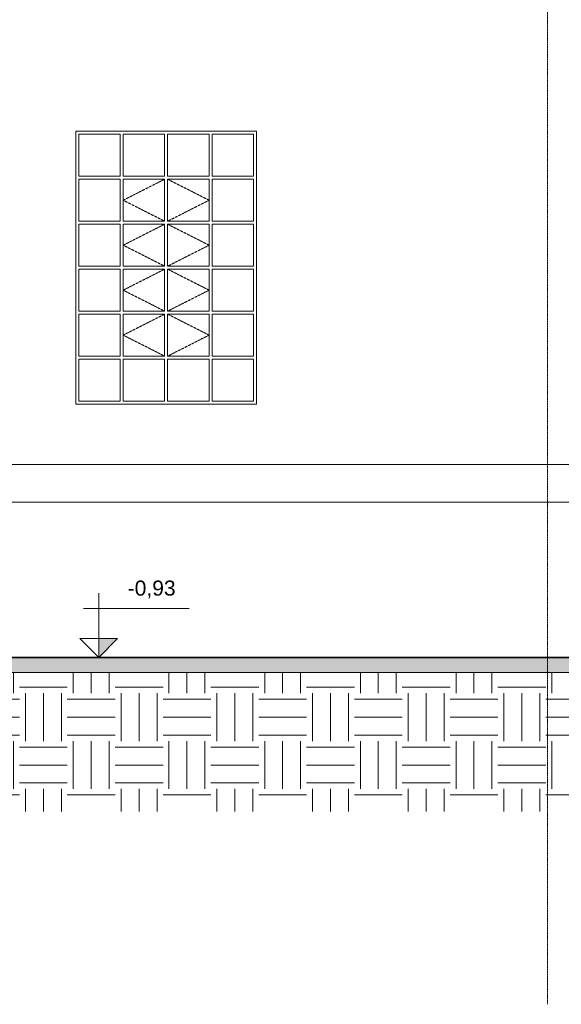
# Model space of a CAD drawing. Header units: millimetres. Extents: x -5210 to 64392, y -2302 to 8822.
# Tile 218 of 256: x 41801 to 45395, y -2302 to 4230. Entities that reach past the tile are written whole.
import ezdxf

# ---------------------------------------------------------------- set-up
doc = ezdxf.new("R2010")
doc.units = ezdxf.units.MM
for name, pattern in [('_Tracejado médio', [4, 3, -1]), ('_Tracejado pequeno', [2.25, 1.5, -0.75]), ('_Traço - ponto', [16, 12, -2, 0, -2])]:
    doc.linetypes.add(name, pattern=pattern)
for name, color, linetype, lineweight in [('A-FLOR', 192, 'Continuous', 25), ('A-FLOR-PATT', 8, 'Continuous', 25), ('A-GENM', 13, 'Continuous', 18), ('A-GLAZ', 151, 'Continuous', 18), ('A-GLAZ-HDLN', 1, '_Tracejado pequeno', 18), ('A-WALL', 113, 'Continuous', 25), ('G-ANNO-DIMS', 111, 'Continuous', 9), ('S-GRID', 1, 'Continuous', 9)]:
    doc.layers.add(name, color=color, linetype=linetype, lineweight=lineweight)
doc.styles.add('Arial_3', font='arial.ttf', dxfattribs={"height": 100})

# ---------------------------------------------------------------- blocks, each defined once
blk = doc.blocks.new('Janelas_J2 e J4 - J4 - 1_2 x 1_81-4330366-CORTE D - MANTER _ DEMOLIR')
at = {"layer": 'A-GLAZ'}
for p, q in [((2798.5, 3191.7), (2798.5, 3470)), ((2798.5, 3470), (3073.5, 3470)), ((3073.5, 3470), (3073.5, 3191.7)), ((3093.5, 3191.7), (3093.5, 3470)), ((3093.5, 3470), (3368.5, 3470)), ((3368.5, 3470), (3368.5, 3191.7)), ((3388.5, 3191.7), (3388.5, 3470)), ((3388.5, 3470), (3663.5, 3470)), ((3663.5, 3470), (3663.5, 3191.7)), ((3683.5, 3191.7), (3683.5, 3470)), ((3683.5, 3470), (3958.5, 3470)), ((3958.5, 3470), (3958.5, 3191.7)), ((3073.5, 3191.7), (2798.5, 3191.7)), ((2798.5, 2893.3), (2798.5, 3171.7)), ((2798.5, 3171.7), (3073.5, 3171.7)), ((3073.5, 3171.7), (3073.5, 2893.3)), ((3368.5, 3191.7), (3093.5, 3191.7)), ((3093.5, 2893.3), (3093.5, 3171.7)), ((3093.5, 3171.7), (3368.5, 3171.7)), ((3368.5, 3171.7), (3368.5, 2893.3)), ((3663.5, 3191.7), (3388.5, 3191.7)), ((3388.5, 2893.3), (3388.5, 3171.7)), ((3388.5, 3171.7), (3663.5, 3171.7)), ((3663.5, 3171.7), (3663.5, 2893.3)), ((3958.5, 3191.7), (3683.5, 3191.7)), ((3683.5, 2893.3), (3683.5, 3171.7)), ((3683.5, 3171.7), (3958.5, 3171.7)), ((3958.5, 3171.7), (3958.5, 2893.3)), ((3073.5, 2893.3), (2798.5, 2893.3)), ((3368.5, 2893.3), (3093.5, 2893.3)), ((3663.5, 2893.3), (3388.5, 2893.3)), ((3958.5, 2893.3), (3683.5, 2893.3)), ((2798.5, 2595), (2798.5, 2873.3)), ((2798.5, 2873.3), (3073.5, 2873.3)), ((3073.5, 2873.3), (3073.5, 2595)), ((3093.5, 2595), (3093.5, 2873.3)), ((3093.5, 2873.3), (3368.5, 2873.3)), ((3368.5, 2873.3), (3368.5, 2595)), ((3388.5, 2595), (3388.5, 2873.3)), ((3388.5, 2873.3), (3663.5, 2873.3)), ((3663.5, 2873.3), (3663.5, 2595)), ((3683.5, 2595), (3683.5, 2873.3)), ((3683.5, 2873.3), (3958.5, 2873.3)), ((3958.5, 2873.3), (3958.5, 2595)), ((3073.5, 2595), (2798.5, 2595)), ((2798.5, 2296.7), (2798.5, 2575)), ((2798.5, 2575), (3073.5, 2575)), ((3073.5, 2575), (3073.5, 2296.7)), ((3368.5, 2595), (3093.5, 2595)), ((3093.5, 2296.7), (3093.5, 2575)), ((3093.5, 2575), (3368.5, 2575)), ((3368.5, 2575), (3368.5, 2296.7)), ((3663.5, 2595), (3388.5, 2595)), ((3388.5, 2296.7), (3388.5, 2575)), ((3388.5, 2575), (3663.5, 2575)), ((3663.5, 2575), (3663.5, 2296.7)), ((3958.5, 2595), (3683.5, 2595)), ((3683.5, 2296.7), (3683.5, 2575)), ((3683.5, 2575), (3958.5, 2575)), ((3958.5, 2575), (3958.5, 2296.7)), ((3073.5, 2296.7), (2798.5, 2296.7)), ((3368.5, 2296.7), (3093.5, 2296.7)), ((3663.5, 2296.7), (3388.5, 2296.7)), ((3958.5, 2296.7), (3683.5, 2296.7)), ((2798.5, 1998.3), (2798.5, 2276.7)), ((2798.5, 2276.7), (3073.5, 2276.7)), ((3073.5, 2276.7), (3073.5, 1998.3)), ((3093.5, 1998.3), (3093.5, 2276.7)), ((3093.5, 2276.7), (3368.5, 2276.7)), ((3368.5, 2276.7), (3368.5, 1998.3)), ((3388.5, 1998.3), (3388.5, 2276.7)), ((3388.5, 2276.7), (3663.5, 2276.7)), ((3663.5, 2276.7), (3663.5, 1998.3)), ((3683.5, 1998.3), (3683.5, 2276.7)), ((3683.5, 2276.7), (3958.5, 2276.7)), ((3958.5, 2276.7), (3958.5, 1998.3)), ((3073.5, 1998.3), (2798.5, 1998.3)), ((2798.5, 1700), (2798.5, 1978.3)), ((2798.5, 1978.3), (3073.5, 1978.3)), ((3073.5, 1978.3), (3073.5, 1700)), ((3368.5, 1998.3), (3093.5, 1998.3)), ((3093.5, 1700), (3093.5, 1978.3)), ((3093.5, 1978.3), (3368.5, 1978.3)), ((3368.5, 1978.3), (3368.5, 1700)), ((3663.5, 1998.3), (3388.5, 1998.3)), ((3388.5, 1700), (3388.5, 1978.3)), ((3388.5, 1978.3), (3663.5, 1978.3)), ((3663.5, 1978.3), (3663.5, 1700)), ((3958.5, 1998.3), (3683.5, 1998.3)), ((3683.5, 1700), (3683.5, 1978.3)), ((3683.5, 1978.3), (3958.5, 1978.3)), ((3958.5, 1978.3), (3958.5, 1700)), ((3073.5, 1700), (2798.5, 1700)), ((3368.5, 1700), (3093.5, 1700)), ((3663.5, 1700), (3388.5, 1700)), ((3958.5, 1700), (3683.5, 1700))]:
    blk.add_line(p, q, dxfattribs=at)
at = {"layer": 'A-GLAZ-HDLN'}
for p, q in [((3368.5, 3171.7), (3093.5, 3032.5)), ((3388.5, 3171.7), (3663.5, 3032.5)), ((3093.5, 3032.5), (3368.5, 2893.3)), ((3663.5, 3032.5), (3388.5, 2893.3)), ((3368.5, 2873.3), (3093.5, 2734.2)), ((3388.5, 2873.3), (3663.5, 2734.2)), ((3093.5, 2734.2), (3368.5, 2595)), ((3663.5, 2734.2), (3388.5, 2595)), ((3368.5, 2575), (3093.5, 2435.8)), ((3388.5, 2575), (3663.5, 2435.8)), ((3093.5, 2435.8), (3368.5, 2296.7)), ((3663.5, 2435.8), (3388.5, 2296.7)), ((3368.5, 2276.7), (3093.5, 2137.5)), ((3388.5, 2276.7), (3663.5, 2137.5)), ((3093.5, 2137.5), (3368.5, 1998.3)), ((3663.5, 2137.5), (3388.5, 1998.3))]:
    blk.add_line(p, q, dxfattribs=at)
blk = doc.blocks.new('Embasamento - Embasamento-4325691-CORTE D - MANTER _ DEMOLIR')
at = {"layer": 'A-GENM'}
for p, q in [((1318.5, 1280), (6128.5, 1280)), ((1318.5, 1030), (6178.5, 1030))]:
    blk.add_line(p, q, dxfattribs=at)
blk = doc.blocks.new('Spot Elevations - Spot elevation - Corte-10531-CORTE D - MANTER _ DEMOLIR')
at = {"layer": 'G-ANNO-DIMS'}
blk.add_hatch(color=256, dxfattribs=at).paths.add_polyline_path([(3056.7, 125), (2931.7, 0), (2931.7, 125)], flags=0)
for p, q in [((2931.7, 125), (2931.7, 425)), ((3530.5, 325), (2830.5, 325)), ((2806.7, 125), (3056.7, 125)), ((2931.7, 0), (2806.7, 125)), ((2806.7, 125), (3056.7, 125)), ((3056.7, 125), (2931.7, 0)), ((2931.7, 0), (2931.7, 125)), ((2931.7, 125), (2931.7, 0))]:
    blk.add_line(p, q, dxfattribs=at)

msp = doc.modelspace()

# ---------------------------------------------------------------- hatches: boundary and pattern name
at = {"layer": 'A-FLOR-PATT', "lineweight": 18}
msp.add_hatch(color=21, dxfattribs=at).paths.add_polyline_path([(40052.934, -140), (40052.934, -100), (51347.934, -100), (51347.934, 0), (39817.934, 0), (39817.934, -140)], flags=0)
h = msp.add_hatch(dxfattribs=at)
h.set_pattern_fill('FP_4', color=256, style=0, pattern_type=2)
h.set_pattern_definition([(0, (49736.8, 3294.04), (317.5, 317.5), [317.5, -317.5]), (0, (49736.8, 3413.1), (317.5, 317.5), [317.5, -317.5]), (0, (49736.8, 3532.16), (317.5, 317.5), [317.5, -317.5]), (90, (49776.5, 3571.85), (-317.5, 317.5), [317.5, -317.5]), (90, (49895.56, 3571.85), (-317.5, 317.5), [317.5, -317.5]), (90, (50014.63, 3571.85), (-317.5, 317.5), [317.5, -317.5])])
h.paths.add_polyline_path([(40052.934, -1022.147), (51347.934, -1022.147), (51347.934, -100), (40052.934, -100), (40052.934, -140)], flags=0)

# ---------------------------------------------------------------- linework, layer by layer
at = {"layer": 'A-FLOR', "color": 40, "linetype": '_Tracejado médio', "lineweight": 35}
msp.add_line((51347.934, 0), (39817.934, 0), dxfattribs=at)
at = {"layer": 'A-FLOR', "color": 30, "linetype": '_Tracejado médio', "lineweight": 18}
msp.add_line((40052.934, -100), (51347.934, -100), dxfattribs=at)
at = {"layer": 'A-FLOR', "lineweight": 18}
msp.add_line((51347.934, -100), (40052.934, -100), dxfattribs=at)
at = {"layer": 'A-WALL', "lineweight": 18}
for p, q in [((42172.934, 1680), (42172.934, 3490)), ((42172.934, 3490), (43372.934, 3490)), ((43372.934, 3490), (43372.934, 1680)), ((43372.934, 1680), (42172.934, 1680))]:
    msp.add_line(p, q, dxfattribs=at)
at = {"layer": 'S-GRID', "linetype": '_Traço - ponto'}
msp.add_line((45302.934, -2301.558), (45302.934, 8321.869), dxfattribs=at)

# ---------------------------------------------------------------- block references
at = {"layer": 'A-GENM'}
msp.add_blockref('Embasamento - Embasamento-4325691-CORTE D - MANTER _ DEMOLIR', (39394.442, 0), dxfattribs=at)
at = {"layer": 'A-GLAZ'}
msp.add_blockref('Janelas_J2 e J4 - J4 - 1_2 x 1_81-4330366-CORTE D - MANTER _ DEMOLIR', (39394.442, 0), dxfattribs=at)
at = {"layer": 'G-ANNO-DIMS'}
msp.add_blockref('Spot Elevations - Spot elevation - Corte-10531-CORTE D - MANTER _ DEMOLIR', (39394.442, 0), dxfattribs=at)

# ---------------------------------------------------------------- texts
at = {"layer": 'G-ANNO-DIMS', "insert": (42517.485, 509.532), "char_height": 100, "width": 380.74495, "attachment_point": 1, "line_spacing_factor": 0.941778, "style": 'Arial_3'}
msp.add_mtext('-0,93', dxfattribs=at)

doc.saveas('drawing.dxf')
